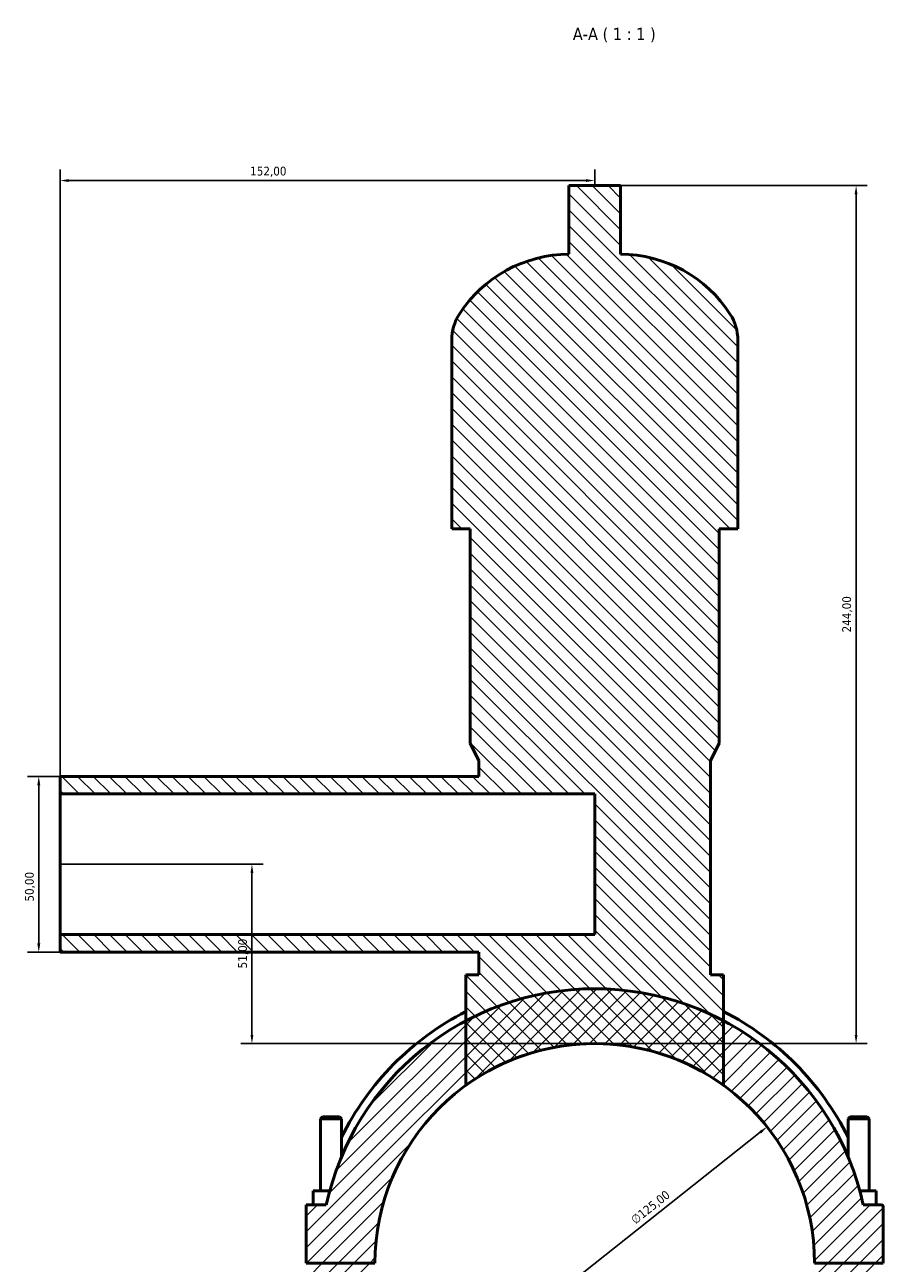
# Model space of a CAD drawing. Header units: millimetres. Extents: x 0 to 967, y -206 to 1211.
# Tile 9 of 10: x 326 to 570, y 859 to 1211. Entities that reach past the tile are written whole.
import ezdxf

# ---------------------------------------------------------------- set-up
doc = ezdxf.new("R2010")
doc.units = ezdxf.units.MM
for name, color, linetype, lineweight in [('Dimension (ISO)', 7, 'Continuous', 25), ('Hatch (ISO)', 7, 'Continuous', 18), ('Symbol (ISO)', 7, 'Continuous', 25), ('Visible (ISO)', 7, 'Continuous', 50)]:
    doc.layers.add(name, color=color, linetype=linetype, lineweight=lineweight)
doc.styles.add('Label Text (ISO)', font='tahoma.ttf')
doc.styles.add('Note Text (ISO)', font='tahoma.ttf')
doc.dimstyles.new('Default (ISO)', dxfattribs={"dimtxt": 2.5, "dimasz": 2.5, "dimexe": 3.175, "dimexo": 0, "dimgap": 0.762, "dimtad": 1, "dimrnd": 1e-08, "dimzin": 0, "dimtxsty": 'Note Text (ISO)', "dimcen": 0.09, "dimdle": 10, "dimclrd": 256, "dimclre": 256, "dimclrt": 232, "dimazin": 0, "dimtfac": 1.40208, "dimtmove": 0, "dimatfit": 3, "dimfxl": 1, "dimtolj": 1, "dimtzin": 0, "dimlwd": -1, "dimlwe": -1, "dimarcsym": 0})

# ---------------------------------------------------------------- blocks, each defined once
blk = doc.blocks.new('*D8')
at = {"layer": 'Defpoints', "color": 0, "transparency": 16777216}
for p in [(536.51, 897.88), (438.56, 820.22)]:
    blk.add_point(p, dxfattribs=at)
at = {"layer": 'Dimension (ISO)', "transparency": 16777216}
blk.add_line((440.52, 821.78), (534.55, 896.33), dxfattribs=at)
for points in [[(534.29, 896.66), (534.81, 896), (536.51, 897.88)], [(440.26, 822.1), (440.77, 821.45), (438.56, 820.22)]]:
    blk.add_solid(points, dxfattribs=at)
at = {"layer": 'Dimension (ISO)', "color": 232, "true_color": 0xca0064, "transparency": 16777216, "insert": (497.51, 872.03), "char_height": 2.5, "attachment_point": 1, "rotation": 38.4097, "style": 'Note Text (ISO)'}
blk.add_mtext('\\A1;∅125,00', dxfattribs=at)
blk = doc.blocks.new('*D9')
at = {"layer": 'Defpoints', "color": 0, "transparency": 16777216}
for p in [(335.53, 997.55), (329.49, 947.55), (335.53, 947.55)]:
    blk.add_point(p, dxfattribs=at)
at = {"layer": 'Dimension (ISO)', "transparency": 16777216}
for p, q in [((335.53, 997.55), (326.32, 997.55)), ((329.49, 995.05), (329.49, 950.05)), ((335.53, 947.55), (326.32, 947.55))]:
    blk.add_line(p, q, dxfattribs=at)
for points in [[(329.07, 995.05), (329.91, 995.05), (329.49, 997.55)], [(329.07, 950.05), (329.91, 950.05), (329.49, 947.55)]]:
    blk.add_solid(points, dxfattribs=at)
at = {"layer": 'Dimension (ISO)', "color": 232, "true_color": 0xca0064, "transparency": 16777216, "insert": (325.56, 961.95), "char_height": 2.5, "attachment_point": 1, "rotation": 90, "style": 'Note Text (ISO)'}
blk.add_mtext('\\A1;50,00', dxfattribs=at)
blk = doc.blocks.new('*D10')
at = {"layer": 'Defpoints', "color": 0, "transparency": 16777216}
for p in [(335.53, 1167), (487.53, 1165.55), (335.53, 992.55)]:
    blk.add_point(p, dxfattribs=at)
at = {"layer": 'Dimension (ISO)', "transparency": 16777216}
for p, q in [((335.53, 992.55), (335.53, 1170.18)), ((487.53, 1165.55), (487.53, 1170.18)), ((485.03, 1167), (338.03, 1167))]:
    blk.add_line(p, q, dxfattribs=at)
for points in [[(338.03, 1167.42), (338.03, 1166.58), (335.53, 1167)], [(485.03, 1167.42), (485.03, 1166.58), (487.53, 1167)]]:
    blk.add_solid(points, dxfattribs=at)
at = {"layer": 'Dimension (ISO)', "color": 232, "true_color": 0xca0064, "transparency": 16777216, "insert": (389.58, 1170.94), "char_height": 2.5, "attachment_point": 1, "style": 'Note Text (ISO)'}
blk.add_mtext('\\A1;152,00', dxfattribs=at)
blk = doc.blocks.new('*D11')
at = {"layer": 'Defpoints', "color": 0, "transparency": 16777216}
for p in [(494.85, 1165.55), (561.82, 1165.55), (487.53, 921.55)]:
    blk.add_point(p, dxfattribs=at)
at = {"layer": 'Dimension (ISO)', "transparency": 16777216}
for p, q in [((494.85, 1165.55), (564.99, 1165.55)), ((561.82, 924.05), (561.82, 1163.05)), ((487.53, 921.55), (564.99, 921.55))]:
    blk.add_line(p, q, dxfattribs=at)
for points in [[(561.4, 1163.05), (562.23, 1163.05), (561.82, 1165.55)], [(561.4, 924.05), (562.23, 924.05), (561.82, 921.55)]]:
    blk.add_solid(points, dxfattribs=at)
at = {"layer": 'Dimension (ISO)', "color": 232, "true_color": 0xca0064, "transparency": 16777216, "insert": (557.88, 1038.5), "char_height": 2.5, "attachment_point": 1, "rotation": 90, "style": 'Note Text (ISO)'}
blk.add_mtext('\\A1;244,00', dxfattribs=at)
blk = doc.blocks.new('*D12')
at = {"layer": 'Defpoints', "color": 0, "transparency": 16777216}
for p in [(335.53, 972.55), (390.09, 972.55), (487.53, 921.55)]:
    blk.add_point(p, dxfattribs=at)
at = {"layer": 'Dimension (ISO)', "transparency": 16777216}
for p, q in [((335.53, 972.55), (393.26, 972.55)), ((390.09, 924.05), (390.09, 970.05)), ((487.53, 921.55), (386.91, 921.55))]:
    blk.add_line(p, q, dxfattribs=at)
for points in [[(389.67, 970.05), (390.51, 970.05), (390.09, 972.55)], [(389.67, 924.05), (390.51, 924.05), (390.09, 921.55)]]:
    blk.add_solid(points, dxfattribs=at)
at = {"layer": 'Dimension (ISO)', "color": 232, "true_color": 0xca0064, "transparency": 16777216, "insert": (386.16, 942.95), "char_height": 2.5, "attachment_point": 1, "rotation": 90, "style": 'Note Text (ISO)'}
blk.add_mtext('\\A1;51,00', dxfattribs=at)

msp = doc.modelspace()

# ---------------------------------------------------------------- hatches: boundary and pattern name
at = {"layer": 'Hatch (ISO)'}
h = msp.add_hatch(dxfattribs=at)
h.set_pattern_fill('ANSI31', color=256, scale=25.4, angle=90.00021, style=0)
h.set_pattern_definition([(135.0002, (0, 0), (-2.245056, -2.245072), [])])
edge = h.paths.add_edge_path()
edge.add_line((454.5912, 941.0726), (450.9312, 941.0726))
edge.add_line((450.9312, 941.0726), (450.9312, 928.074))
edge.add_line((450.9312, 928.074), (450.9312, 909.7151))
edge.add_ellipse((487.5312, 859.0526), major_axis=(-36.6, 50.6625), ratio=1, start_angle=288.309223, end_angle=360, ccw=False)
edge.add_line((524.1312, 909.7151), (524.1312, 928.074))
edge.add_line((524.1312, 928.074), (524.1312, 941.0726))
edge.add_line((524.1312, 941.0726), (520.4712, 941.0726))
edge.add_line((520.4712, 941.0726), (520.4712, 1002.0726))
edge.add_line((520.4712, 1002.0726), (522.9112, 1006.9526))
edge.add_line((522.9112, 1006.9526), (522.9112, 1067.9526))
edge.add_line((522.9112, 1067.9526), (528.1979, 1067.9526))
edge.add_line((528.1979, 1067.9526), (528.1979, 1121.6326))
edge.add_ellipse((514.616, 1121.6326), major_axis=(13.5819, 0), ratio=1, start_angle=0, end_angle=32.612421)
edge.add_ellipse((494.8512, 1108.9865), major_axis=(31.2053, 19.9661), ratio=1, start_angle=0, end_angle=57.387579)
edge.add_line((494.8512, 1146.0326), (494.8512, 1165.5526))
edge.add_line((494.8512, 1165.5526), (480.2112, 1165.5526))
edge.add_line((480.2112, 1165.5526), (480.2112, 1146.0326))
edge.add_ellipse((480.2112, 1108.9865), major_axis=(0, 37.0461), ratio=1, start_angle=0, end_angle=57.387579)
edge.add_ellipse((460.4464, 1121.6326), major_axis=(-11.4405, 7.32), ratio=1, start_angle=0, end_angle=32.612421)
edge.add_line((446.8646, 1121.6326), (446.8646, 1067.9526))
edge.add_line((446.8646, 1067.9526), (452.1512, 1067.9526))
edge.add_line((452.1512, 1067.9526), (452.1512, 1006.9526))
edge.add_line((452.1512, 1006.9526), (454.5912, 1002.0726))
edge.add_line((454.5912, 1002.0726), (454.5912, 997.5526))
edge.add_line((454.5912, 997.5526), (335.5312, 997.5526))
edge.add_line((335.5312, 997.5526), (335.5312, 992.5526))
edge.add_line((335.5312, 992.5526), (487.5312, 992.5526))
edge.add_line((487.5312, 992.5526), (487.5312, 952.5526))
edge.add_line((487.5312, 952.5526), (335.5312, 952.5526))
edge.add_line((335.5312, 952.5526), (335.5312, 947.5526))
edge.add_line((335.5312, 947.5526), (454.5912, 947.5526))
edge.add_line((454.5912, 947.5526), (454.5912, 941.0726))
h = msp.add_hatch(dxfattribs=at)
h.set_pattern_fill('ANSI31', color=256, scale=25.4, style=0)
h.set_pattern_definition([(45, (0, 0), (-2.245064, 2.245064), [])])
edge = h.paths.add_edge_path()
edge.add_ellipse((569.0312, 875.1776), major_axis=(0.5, 0), ratio=1, start_angle=0, end_angle=90)
edge.add_line((569.0312, 875.6776), (563.8668, 875.6776))
edge.add_ellipse((487.5312, 859.0526), major_axis=(76.3356, 16.625), ratio=1, start_angle=0, end_angle=49.777835)
edge.add_ellipse((487.5312, 859.0526), major_axis=(36.6, 69.0214), ratio=1, start_angle=0, end_angle=55.87135)
edge.add_ellipse((487.5312, 859.0526), major_axis=(-36.6, 69.0214), ratio=1, start_angle=0, end_angle=49.777835)
edge.add_line((411.1956, 875.6776), (405.5312, 875.6776))
edge.add_line((405.5312, 875.6776), (405.5312, 859.1026))
edge.add_line((405.5312, 859.1026), (425.0312, 859.1026))
edge.add_ellipse((487.5312, 859.0526), major_axis=(-62.5, 0.05), ratio=1, start_angle=180.091673, end_angle=360, ccw=False)
edge.add_line((550.0312, 859.1026), (569.5312, 859.1026))
edge.add_line((569.5312, 859.1026), (569.5312, 875.1776))
edge = h.paths.add_edge_path()
edge.add_line((425.0312, 859.0026), (406.5312, 859.0026))
edge.add_line((406.5312, 859.0026), (406.5312, 843.4276))
edge.add_line((406.5312, 843.4276), (410.9847, 843.4276))
edge.add_ellipse((487.5312, 859.0526), major_axis=(-76.5466, -15.625), ratio=1, start_angle=0, end_angle=0.287068)
edge.add_ellipse((412.5312, 840.4276), major_axis=(-1.4673, 2.6167), ratio=1, start_angle=0, end_angle=149.329406)
edge.add_ellipse((487.5312, 859.0526), major_axis=(-75.0727, -21.6241), ratio=1, start_angle=0, end_angle=147.862723)
edge.add_ellipse((562.5312, 840.4276), major_axis=(0.0727, -2.9991), ratio=1, start_angle=0, end_angle=149.329406)
edge.add_ellipse((487.5312, 859.0526), major_axis=(76.4673, -16.0083), ratio=1, start_angle=0, end_angle=0.287068)
edge.add_line((564.0778, 843.4276), (568.5312, 843.4276))
edge.add_line((568.5312, 843.4276), (568.5312, 859.0026))
edge.add_line((568.5312, 859.0026), (550.0312, 859.0026))
edge.add_ellipse((487.5312, 859.0526), major_axis=(62.5, -0.05), ratio=1, start_angle=180.091673, end_angle=360, ccw=False)

# ---------------------------------------------------------------- linework, layer by layer
at = {"layer": 'Visible (ISO)'}
for p, q in [((494.8512, 1165.5526), (480.2112, 1165.5526)), ((480.2112, 1165.5526), (480.2112, 1146.0326)), ((494.8512, 1146.0326), (494.8512, 1165.5526)), ((446.8646, 1121.6326), (446.8646, 1067.9526)), ((528.1979, 1067.9526), (528.1979, 1121.6326)), ((446.8646, 1067.9526), (452.1512, 1067.9526)), ((452.1512, 1067.9526), (452.1512, 1006.9526)), ((522.9112, 1006.9526), (522.9112, 1067.9526)), ((522.9112, 1067.9526), (528.1979, 1067.9526)), ((452.1512, 1006.9526), (454.5912, 1002.0726)), ((520.4712, 1002.0726), (522.9112, 1006.9526)), ((454.5912, 1002.0726), (454.5912, 997.5526)), ((520.4712, 941.0726), (520.4712, 1002.0726)), ((454.5912, 997.5526), (335.5312, 997.5526)), ((335.5312, 997.5526), (335.5312, 992.5526)), ((335.5312, 992.5526), (487.5312, 992.5526)), ((335.5312, 952.5526), (335.5312, 992.5526)), ((487.5312, 992.5526), (487.5312, 952.5526)), ((487.5312, 952.5526), (335.5312, 952.5526)), ((335.5312, 952.5526), (335.5312, 947.5526)), ((335.5312, 947.5526), (454.5912, 947.5526)), ((454.5912, 947.5526), (454.5912, 941.0726)), ((454.5912, 941.0726), (450.9312, 941.0726)), ((450.9312, 941.0726), (450.9312, 909.7151)), ((524.1312, 941.0726), (520.4712, 941.0726)), ((524.1312, 909.7151), (524.1312, 941.0726)), ((410.1312, 900.7693), (409.5312, 900.1693)), ((409.5312, 900.1693), (415.5312, 900.1693)), ((409.5312, 900.1693), (409.5312, 879.6776)), ((414.9312, 900.7693), (410.1312, 900.7693)), ((414.9312, 900.7693), (415.5312, 900.1693)), ((415.5312, 900.1693), (415.5312, 889.3761)), ((560.1312, 900.7693), (559.5312, 900.1693)), ((565.5312, 900.1693), (559.5312, 900.1693)), ((559.5312, 889.3761), (559.5312, 900.1693)), ((560.1312, 900.7693), (564.9312, 900.7693)), ((564.9312, 900.7693), (565.5312, 900.1693)), ((565.5312, 879.6776), (565.5312, 900.1693)), ((407.5312, 875.6776), (407.5312, 879.6776)), ((412.1779, 879.6776), (407.5312, 879.6776)), ((562.8846, 879.6776), (567.5312, 879.6776)), ((567.5312, 875.6776), (567.5312, 879.6776)), ((411.1956, 875.6776), (405.5312, 875.6776)), ((405.5312, 875.6776), (405.5312, 859.1026)), ((569.0312, 875.6776), (563.8668, 875.6776)), ((569.5312, 859.1026), (569.5312, 875.1776)), ((405.5312, 859.1026), (425.0312, 859.1026)), ((550.0312, 859.1026), (569.5312, 859.1026))]:
    msp.add_line(p, q, dxfattribs=at)
for centre, radius, start, end in [((480.2112, 1108.9865), 37.0461, 90, 147.387579), ((494.8512, 1108.9865), 37.0461, 32.612421, 90), ((460.4464, 1121.6326), 13.5819, 147.387579, 180), ((514.616, 1121.6326), 13.5819, 0, 32.612421), ((487.5312, 859.0526), 78.125, 12.28649, 167.71351), ((487.5312, 859.0526), 80.4688, 117.054315, 153.47727), ((487.5312, 859.0526), 80.4688, 26.52273, 62.945685), ((487.5312, 859.0526), 62.5, 0.045837, 179.954163), ((487.5312, 859.0526), 62.5, 54.154611, 125.845389), ((569.0312, 875.1776), 0.5, 0, 90)]:
    msp.add_arc(centre, radius, start, end, dxfattribs=at)

# ---------------------------------------------------------------- texts
at = {"layer": 'Symbol (ISO)', "insert": (481.3036, 1206.3032), "char_height": 3.5, "attachment_point": 7, "style": 'Label Text (ISO)'}
msp.add_mtext('A-A ( 1 : 1 )', dxfattribs=at)

# ---------------------------------------------------------------- dimensions: what is measured, and where the dimension line sits
at = {"layer": 'Dimension (ISO)'}
for base, p1, p2, angle, picture, middle in [((335.5312, 1167.0011), (487.5312, 1165.5526), (335.5312, 992.5526), 180, '*D10', (394.5312, 1167.0011)), ((561.8163, 1165.5526), (487.5312, 921.5526), (494.8512, 1165.5526), 90, '*D11', (561.8163, 1043.5526)), ((329.491, 947.5526), (335.5312, 997.5526), (335.5312, 947.5526), 90, '*D9', (329.491, 966.0526)), ((390.0897, 972.5526), (487.5312, 921.5526), (335.5312, 972.5526), 90, '*D12', (390.0897, 947.0526))]:
    dim = msp.add_linear_dim(base=base, p1=p1, p2=p2, angle=angle, dimstyle='Default (ISO)', override={"dimdec": 2, "dimtp": 0, "dimtm": 0, "dimtdec": 2, "dimtofl": 0, "dimatfit": 1}, dxfattribs=at)
    dim.commit()
    dim.dimension.update_dxf_attribs({"geometry": picture, "text_midpoint": middle, "dimtype": 160})
dim = msp.add_diameter_dim_2p(p1=(438.557, 820.2225), p2=(536.5055, 897.8827), dimstyle='Default (ISO)', override={"dimdec": 2, "dimlfac": 1, "dimtp": 0, "dimtm": 0, "dimtdec": 2, "dimatfit": 2}, dxfattribs=at)
dim.commit()
dim.dimension.update_dxf_attribs({"geometry": '*D8', "text_midpoint": (505.0154, 872.9153), "dimtype": 163})

doc.saveas('drawing.dxf')
